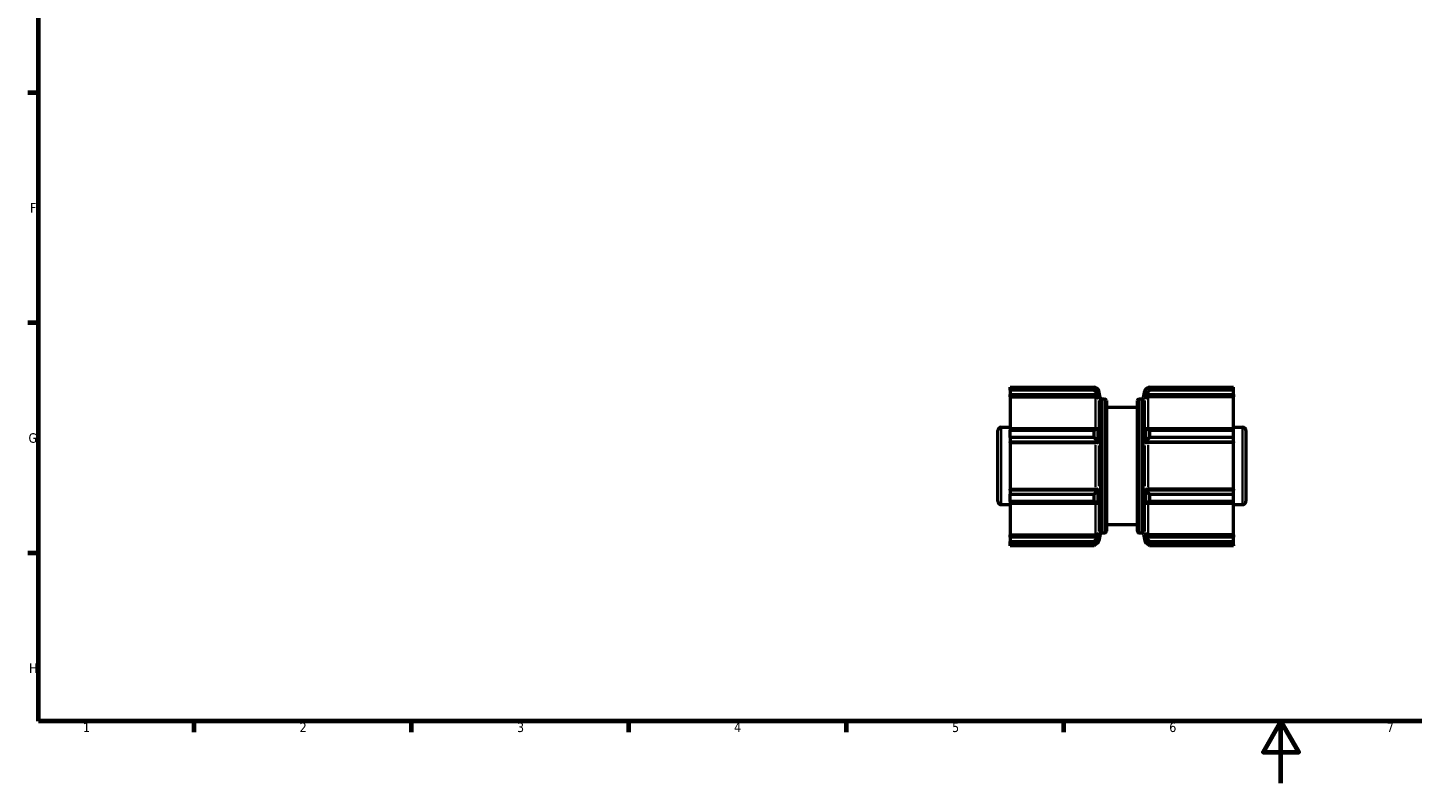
# Model space of a CAD drawing. Header units: millimetres. Extents: x 0 to 903, y 0 to 594.
# Tile 1 of 3: x 17 to 463, y 0 to 244. Entities that reach past the tile are written whole.
import ezdxf

# ---------------------------------------------------------------- set-up
doc = ezdxf.new("R2010")
doc.units = ezdxf.units.MM
for name, color, linetype, lineweight in [('Border (ANSI)', 7, 'Continuous', 70), ('Visible (ANSI)', 7, 'Continuous', 50), ('Visible Narrow (ANSI)', 7, 'Continuous', 35)]:
    doc.layers.add(name, color=color, linetype=linetype, lineweight=lineweight)
doc.styles.add('Note Text (ANSI)', font='tahoma.ttf')

# ---------------------------------------------------------------- blocks, each defined once
blk = doc.blocks.new('Borders Default Border')
at = {"layer": 'Border (ANSI)'}
for p, q in [((20, 222.75), (16.55, 222.75)), ((20, 148.5), (16.55, 148.5)), ((20, 74.25), (16.55, 74.25)), ((70.08, 20), (70.08, 16.55)), ((140.17, 20), (140.17, 16.55)), ((210.25, 20), (210.25, 16.55)), ((280.33, 20), (280.33, 16.55)), ((350.42, 20), (350.42, 16.55))]:
    blk.add_line(p, q, dxfattribs=at)
at = {"layer": 'Border (ANSI)', "flags": 128}
for points in [[(20, 20), (20, 574), (821, 574), (821, 20), (20, 20)], [(420.5, 0), (420.5, 20), (414.73, 10), (426.27, 10), (420.5, 20)]]:
    blk.add_lwpolyline(points, dxfattribs=at)
at = {"layer": 'Border (ANSI)', "char_height": 3.05, "attachment_point": 7, "style": 'Note Text (ANSI)'}
for s, insert in [('F', (17.29, 184.1)), ('G', (16.81, 109.79)), ('H', (16.97, 35.6)), ('1', (34.35, 16.55)), ('2', (104.2, 16.55)), ('3', (174.26, 16.49)), ('4', (244.23, 16.55)), ('5', (314.48, 16.49)), ('6', (384.49, 16.49)), ('7', (454.6, 16.55))]:
    blk.add_mtext(s, dxfattribs=dict(at, insert=insert))

msp = doc.modelspace()

# ---------------------------------------------------------------- linework, layer by layer
at = {"layer": 'Visible (ANSI)'}
for p, q in [((333.2181, 127.7805), (360.2581, 127.7805)), ((333.2181, 126.8041), (333.2181, 127.7805)), ((333.2181, 126.8041), (333.2181, 125.3667)), ((360.2581, 126.8041), (333.2181, 126.8041)), ((333.2181, 124.6482), (333.2181, 125.3667)), ((333.2181, 125.3667), (361.5286, 125.3667)), ((360.2581, 126.8041), (360.2581, 127.7805)), ((361.5257, 127.1064), (361.5257, 125.389)), ((361.5286, 127.0958), (361.8288, 125.4721)), ((361.5286, 125.3667), (361.8288, 123.8566)), ((362.2116, 124.4216), (361.8288, 126.5929)), ((376.2247, 124.4216), (376.6075, 126.5929)), ((376.6075, 125.4721), (376.9077, 127.0958)), ((376.6075, 123.8566), (376.9077, 125.3667)), ((376.9077, 125.3667), (405.2181, 125.3667)), ((376.9106, 125.389), (376.9106, 127.1064)), ((378.1781, 127.7805), (378.1781, 126.8041)), ((378.1781, 127.7805), (405.2181, 127.7805)), ((405.2181, 126.8041), (378.1781, 126.8041)), ((405.2181, 126.8041), (405.2181, 127.7805)), ((405.2181, 125.3667), (405.2181, 126.8041)), ((405.2181, 125.3667), (405.2181, 124.6482)), ((333.2181, 124.6482), (360.7652, 124.6482)), ((333.2181, 124.6482), (333.2181, 114.3439)), ((362.7434, 123.9754), (363.6781, 123.9754)), ((364.2181, 123.4354), (364.2181, 81.3154)), ((364.2181, 121.2754), (374.2181, 121.2754)), ((374.2181, 81.3154), (374.2181, 123.4354)), ((374.7581, 123.9754), (375.6929, 123.9754)), ((405.2181, 124.6482), (377.6711, 124.6482)), ((405.2181, 114.3439), (405.2181, 124.6482)), ((329.2181, 90.9554), (329.2181, 113.7954)), ((330.2981, 114.8754), (333.2181, 114.8754)), ((361.5286, 114.3439), (333.2181, 114.3439)), ((333.2181, 114.3439), (333.2181, 113.8749)), ((333.2181, 113.8749), (360.2581, 113.8749)), ((333.2181, 111.5178), (333.2181, 113.8749)), ((360.2581, 111.5178), (360.2581, 113.8749)), ((361.5257, 114.3367), (361.5257, 110.1906)), ((361.5286, 114.3439), (361.8288, 113.5578)), ((376.6075, 113.5578), (376.9077, 114.3439)), ((405.2181, 114.3439), (376.9077, 114.3439)), ((376.9106, 110.1906), (376.9106, 114.3367)), ((378.1781, 113.8749), (378.1781, 111.5178)), ((378.1781, 113.8749), (405.2181, 113.8749)), ((405.2181, 114.8754), (408.1381, 114.8754)), ((405.2181, 113.8749), (405.2181, 114.3439)), ((405.2181, 111.5178), (405.2181, 113.8749)), ((409.2181, 113.7954), (409.2181, 90.9554)), ((360.2581, 111.5178), (333.2181, 111.5178)), ((333.2181, 111.5178), (333.2181, 110.1697)), ((333.2181, 109.9261), (333.2181, 110.1697)), ((333.2181, 110.1697), (361.5286, 110.1697)), ((333.2181, 109.9261), (360.7652, 109.9261)), ((333.2181, 109.9261), (333.2181, 94.8247)), ((361.5286, 110.1697), (361.8288, 109.6578)), ((376.6075, 109.6578), (376.9077, 110.1697)), ((376.9077, 110.1697), (405.2181, 110.1697)), ((405.2181, 109.9261), (377.6711, 109.9261)), ((405.2181, 111.5178), (378.1781, 111.5178)), ((405.2181, 110.1697), (405.2181, 111.5178)), ((405.2181, 110.1697), (405.2181, 109.9261)), ((405.2181, 94.8247), (405.2181, 109.9261)), ((333.2181, 94.8247), (360.7652, 94.8247)), ((333.2181, 94.5811), (333.2181, 94.8247)), ((333.2181, 94.5811), (333.2181, 93.233)), ((361.5286, 94.5811), (333.2181, 94.5811)), ((361.5257, 94.5602), (361.5257, 90.4142)), ((361.5286, 94.5811), (361.8288, 95.0931)), ((376.6075, 95.0931), (376.9077, 94.5811)), ((405.2181, 94.5811), (376.9077, 94.5811)), ((376.9106, 90.4142), (376.9106, 94.5602)), ((405.2181, 94.8247), (377.6711, 94.8247)), ((405.2181, 94.8247), (405.2181, 94.5811)), ((405.2181, 93.233), (405.2181, 94.5811)), ((330.2981, 89.8754), (333.2181, 89.8754)), ((333.2181, 93.233), (360.2581, 93.233)), ((333.2181, 90.8759), (333.2181, 93.233)), ((333.2181, 90.8759), (333.2181, 90.4069)), ((360.2581, 90.8759), (333.2181, 90.8759)), ((333.2181, 90.4069), (333.2181, 80.1026)), ((333.2181, 90.4069), (361.5286, 90.4069)), ((360.2581, 90.8759), (360.2581, 93.233)), ((361.5286, 90.4069), (361.8288, 91.193)), ((376.6075, 91.193), (376.9077, 90.4069)), ((376.9077, 90.4069), (405.2181, 90.4069)), ((378.1781, 93.233), (378.1781, 90.8759)), ((378.1781, 93.233), (405.2181, 93.233)), ((405.2181, 90.8759), (378.1781, 90.8759)), ((405.2181, 90.8759), (405.2181, 93.233)), ((405.2181, 90.4069), (405.2181, 90.8759)), ((405.2181, 80.1026), (405.2181, 90.4069)), ((405.2181, 89.8754), (408.1381, 89.8754)), ((361.5286, 79.3841), (361.8288, 80.8942)), ((362.7434, 80.7754), (363.6781, 80.7754)), ((364.2181, 83.4754), (374.2181, 83.4754)), ((374.7581, 80.7754), (375.6929, 80.7754)), ((376.6075, 80.8942), (376.9077, 79.3841)), ((333.2181, 80.1026), (360.7652, 80.1026)), ((333.2181, 79.3841), (333.2181, 80.1026)), ((333.2181, 79.3841), (333.2181, 77.9467)), ((361.5286, 79.3841), (333.2181, 79.3841)), ((333.2181, 77.9467), (360.2581, 77.9467)), ((333.2181, 76.9703), (333.2181, 77.9467)), ((333.2181, 76.625), (333.2181, 76.9703)), ((360.2581, 76.9703), (333.2181, 76.9703)), ((360.2581, 76.625), (333.2181, 76.625)), ((360.2581, 76.9703), (360.2581, 77.9467)), ((361.1441, 77.3341), (360.2581, 76.625)), ((361.5257, 79.3618), (361.5257, 77.6445)), ((361.5286, 77.6551), (361.8288, 79.2787)), ((362.2116, 80.3292), (361.8288, 78.1579)), ((376.2247, 80.3292), (376.6075, 78.1579)), ((376.6075, 79.2787), (376.9077, 77.6551)), ((405.2181, 79.3841), (376.9077, 79.3841)), ((376.9106, 77.6445), (376.9106, 79.3618)), ((378.1781, 76.625), (377.2921, 77.3341)), ((405.2181, 80.1026), (377.6711, 80.1026)), ((378.1781, 77.9467), (378.1781, 76.9703)), ((378.1781, 77.9467), (405.2181, 77.9467)), ((405.2181, 76.9703), (378.1781, 76.9703)), ((405.2181, 76.625), (378.1781, 76.625)), ((405.2181, 80.1026), (405.2181, 79.3841)), ((405.2181, 77.9467), (405.2181, 79.3841)), ((405.2181, 76.9703), (405.2181, 77.9467)), ((405.2181, 76.9703), (405.2181, 76.625))]:
    msp.add_line(p, q, dxfattribs=at)
for centre, radius, start, end in [((360.7652, 126.4054), 1.08, 10, 86.997517), ((377.6711, 126.4054), 1.08, 93.002483, 170), ((362.7434, 124.5154), 0.54, 190, 270), ((363.6781, 123.4354), 0.54, 0, 90), ((374.7581, 123.4354), 0.54, 90, 180), ((375.6929, 124.5154), 0.54, 270, 350), ((330.2981, 113.7954), 1.08, 90, 180), ((408.1381, 113.7954), 1.08, 0, 90), ((330.2981, 90.9554), 1.08, 180, 270), ((408.1381, 90.9554), 1.08, 270, 0), ((362.7434, 80.2354), 0.54, 90, 170), ((363.6781, 81.3154), 0.54, 270, 0), ((374.7581, 81.3154), 0.54, 180, 270), ((375.6929, 80.2354), 0.54, 10, 90), ((360.7652, 78.3454), 1.08, 273.002483, 350), ((377.6711, 78.3454), 1.08, 190, 266.997517)]:
    msp.add_arc(centre, radius, start, end, dxfattribs=at)
for centre, major_axis, ratio, start_param, end_param in [((360.7652, 123.6903), (1.08, 0), 0.88701083, 0.17453293, 1.57079633), ((377.6711, 123.6903), (-1.08, 0), 0.88701083, 4.71238898, 6.10865238), ((360.7652, 109.6014), (1.08, 0), 0.3007058, 0.17453293, 1.57079633), ((377.6711, 109.6014), (-1.08, 0), 0.3007058, 4.71238898, 6.10865238), ((360.7652, 95.1494), (1.08, 0), 0.3007058, 4.71238898, 6.10865238), ((377.6711, 95.1494), (-1.08, 0), 0.3007058, 0.17453293, 1.57079633), ((360.7652, 81.0605), (1.08, 0), 0.88701083, 4.71238898, 6.10865238), ((377.6711, 81.0605), (-1.08, 0), 0.88701083, 0.17453293, 1.57079633)]:
    msp.add_ellipse(centre, major_axis=major_axis, ratio=ratio, start_param=start_param, end_param=end_param, dxfattribs=at)
for points in [[(361.5257, 127.1064), (361.1083, 127.3328), (360.6849, 127.5577), (360.2581, 127.7805)], [(361.5257, 125.389), (361.1083, 125.8643), (360.6849, 126.3365), (360.2581, 126.8041)], [(378.1781, 127.7805), (377.7514, 127.5577), (377.3279, 127.3328), (376.9106, 127.1064)], [(378.1781, 126.8041), (377.7514, 126.3365), (377.3279, 125.8643), (376.9106, 125.389)], [(361.5257, 114.3367), (361.1083, 114.1816), (360.6849, 114.0275), (360.2581, 113.8749)], [(378.1781, 113.8749), (377.7514, 114.0275), (377.3279, 114.1816), (376.9106, 114.3367)], [(361.5257, 110.1906), (361.1083, 110.6363), (360.6849, 111.0792), (360.2581, 111.5178)], [(378.1781, 111.5178), (377.7514, 111.0792), (377.3279, 110.6363), (376.9106, 110.1906)], [(361.5257, 94.5602), (361.1083, 94.1145), (360.6849, 93.6716), (360.2581, 93.233)], [(378.1781, 93.233), (377.7514, 93.6716), (377.3279, 94.1145), (376.9106, 94.5602)], [(361.5257, 90.4142), (361.1083, 90.5692), (360.6849, 90.7234), (360.2581, 90.8759)], [(378.1781, 90.8759), (377.7514, 90.7234), (377.3279, 90.5692), (376.9106, 90.4142)], [(361.5257, 79.3618), (361.1083, 78.8865), (360.6849, 78.4143), (360.2581, 77.9467)], [(361.5257, 77.6445), (361.1083, 77.4181), (360.6849, 77.1931), (360.2581, 76.9703)], [(378.1781, 77.9467), (377.7514, 78.4143), (377.3279, 78.8865), (376.9106, 79.3618)], [(378.1781, 76.9703), (377.7514, 77.1931), (377.3279, 77.4181), (376.9106, 77.6445)]]:
    msp.add_open_spline(points, degree=3, dxfattribs=at)
for points, weights in [([(361.5257, 127.1064), (361.5271, 127.1011), (361.5286, 127.0958)], [5.12233008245, 5.12327632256, 5.12422169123]), ([(361.5286, 125.3667), (361.5271, 125.3779), (361.5257, 125.389)], [5.12422169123, 5.12327632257, 5.12233008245]), ([(376.9077, 127.0958), (376.9091, 127.1011), (376.9106, 127.1064)], [5.12422169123, 5.12327632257, 5.12233008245]), ([(376.9106, 125.389), (376.9091, 125.3779), (376.9077, 125.3667)], [5.12233008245, 5.12327632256, 5.12422169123]), ([(361.5257, 114.3367), (361.5271, 114.3403), (361.5286, 114.3439)], [5.12233008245, 5.12327632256, 5.12422169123]), ([(376.9077, 114.3439), (376.9091, 114.3403), (376.9106, 114.3367)], [5.12422169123, 5.12327632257, 5.12233008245]), ([(361.5286, 110.1697), (361.5271, 110.1801), (361.5257, 110.1906)], [5.12422169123, 5.12327632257, 5.12233008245]), ([(376.9106, 110.1906), (376.9091, 110.1801), (376.9077, 110.1697)], [5.12233008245, 5.12327632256, 5.12422169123]), ([(361.5257, 94.5602), (361.5271, 94.5707), (361.5286, 94.5811)], [5.12233008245, 5.12327632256, 5.12422169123]), ([(376.9077, 94.5811), (376.9091, 94.5707), (376.9106, 94.5602)], [5.12422169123, 5.12327632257, 5.12233008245]), ([(361.5286, 90.4069), (361.5271, 90.4105), (361.5257, 90.4142)], [5.12422169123, 5.12327632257, 5.12233008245]), ([(376.9106, 90.4142), (376.9091, 90.4105), (376.9077, 90.4069)], [5.12233008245, 5.12327632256, 5.12422169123]), ([(361.5257, 79.3618), (361.5271, 79.373), (361.5286, 79.3841)], [5.12233008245, 5.12327632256, 5.12422169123]), ([(361.5286, 77.6551), (361.5271, 77.6498), (361.5257, 77.6445)], [5.12422169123, 5.12327632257, 5.12233008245]), ([(376.9077, 79.3841), (376.9091, 79.373), (376.9106, 79.3618)], [5.12422169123, 5.12327632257, 5.12233008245]), ([(376.9106, 77.6445), (376.9091, 77.6498), (376.9077, 77.6551)], [5.12233008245, 5.12327632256, 5.12422169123])]:
    msp.add_rational_spline(points, weights, degree=2, dxfattribs=at)
at = {"layer": 'Visible Narrow (ANSI)'}
for p, q in [((361.8288, 126.5901), (361.8288, 125.5806)), ((376.6075, 125.5806), (376.6075, 126.5901)), ((360.7652, 114.9942), (360.7652, 124.2941)), ((361.8288, 123.5051), (361.8288, 114.2086)), ((362.2116, 80.6006), (362.2116, 124.1502)), ((362.7434, 123.7095), (362.7434, 81.0413)), ((363.6781, 81.0413), (363.6781, 123.7095)), ((374.7581, 123.7095), (374.7581, 81.0413)), ((375.6929, 81.0413), (375.6929, 123.7095)), ((376.2247, 124.1502), (376.2247, 80.6006)), ((376.6075, 114.2086), (376.6075, 123.5051)), ((377.6711, 124.2941), (377.6711, 114.9942)), ((330.2981, 114.7215), (330.2981, 90.0293)), ((408.1381, 90.0293), (408.1381, 114.7215)), ((360.7652, 95.5595), (360.7652, 109.1913)), ((361.8288, 108.949), (361.8288, 95.8018)), ((376.6075, 95.8018), (376.6075, 108.949)), ((377.6711, 109.1913), (377.6711, 95.5595)), ((360.7652, 80.4567), (360.7652, 89.7567)), ((361.8288, 90.5422), (361.8288, 81.2457)), ((376.6075, 81.2457), (376.6075, 90.5422)), ((377.6711, 89.7567), (377.6711, 80.4567)), ((361.8288, 79.1702), (361.8288, 78.1607)), ((376.6075, 78.1607), (376.6075, 79.1702))]:
    msp.add_line(p, q, dxfattribs=at)

# ---------------------------------------------------------------- block references
msp.add_blockref('Borders Default Border', (0, 0))

doc.saveas('drawing.dxf')
